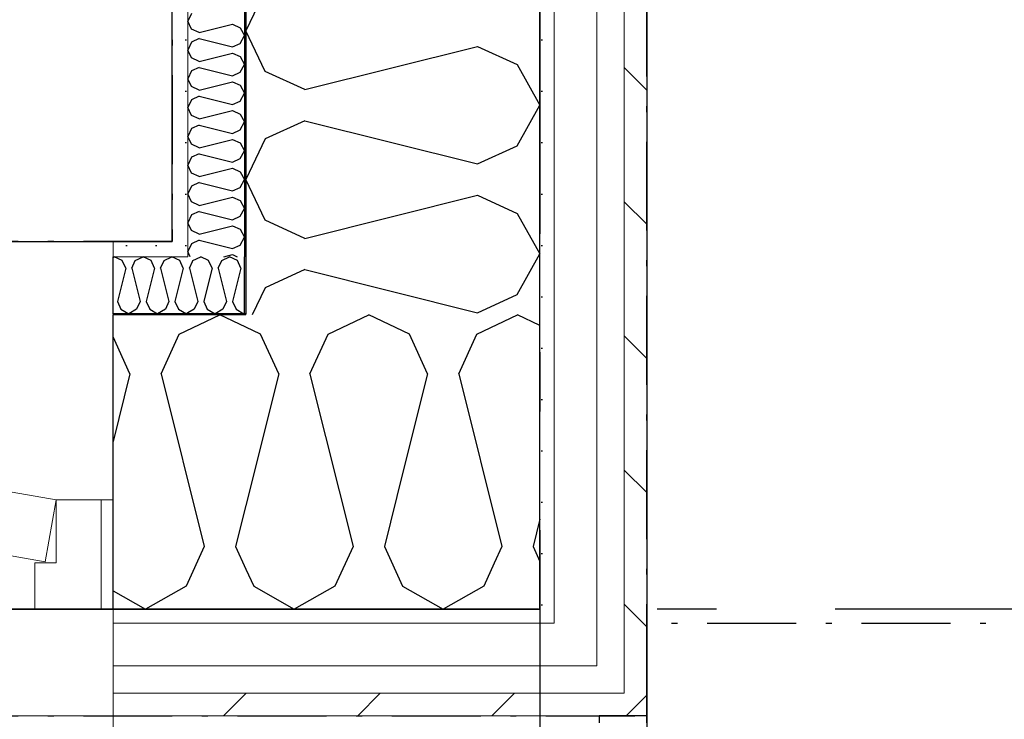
# Model space of a CAD drawing. Header units: millimetres. Extents: x -150 to 340931, y -1115 to 365939.
# Tile 16 of 253: x 281097 to 281927, y 347678 to 348268. Entities that reach past the tile are written whole.
import ezdxf
from ezdxf.enums import TextEntityAlignment as Align

# ---------------------------------------------------------------- set-up
doc = ezdxf.new("R2010")
doc.units = ezdxf.units.MM
doc.header["$LTSCALE"] = 0.5
doc.header["$MEASUREMENT"] = 0
for name, pattern in [('Akselinje', [1500, 1000, -200, 100, -200]), ('Over snittplan', [260, 150, -50, 10, -50]), ('PLINE', [0])]:
    doc.linetypes.add(name, pattern=pattern)
for name, color, linetype in [('232- Ikke-bærende yttervegger (Skravur)(Nye konstruksjoner)', 7, 'Continuous'), ('232- Ikke-bærende yttervegger(Nye konstruksjoner)', 7, 'Continuous'), ('244- Vinduer_ dører_ foldevegger(Nye konstruksjoner)', 7, 'Continuous'), ('255- Gulvoverflate(Nye konstruksjoner)', 7, 'Continuous'), ('26-- Yttertak(Nye konstruksjoner)', 7, 'Continuous'), ('287- Andre rekkverk_ håndlister og fendere(Nye konstruksjoner)', 7, 'Continuous'), ('82-- Modullinjer(Nye konstruksjoner)', 7, 'Continuous'), ('842-M___1_50 Målsetting bygning', 7, 'Continuous'), ('842-M___1_50 Målsetting bygning(Nye konstruksjoner)', 7, 'Continuous'), ('862- M___Nettoareal(Nye konstruksjoner)', 7, 'Continuous'), ('862- M___Nettoareal(Polylinje)(Nye konstruksjoner)', 7, 'Continuous'), ('862- M___Nettoareal(Tekst)(Nye konstruksjoner)', 7, 'Continuous')]:
    doc.layers.add(name, color=color, linetype=linetype)
for name, color, linetype, lineweight in [('234- Vinduer_ dører_ porter(Nye konstruksjoner)', 7, 'Continuous', 0), ('235- Utvendig kledning og overflate(Nye konstruksjoner)', 7, 'Continuous', 0), ('236- Innvendig kledning og overflate(Nye konstruksjoner)', 7, 'Continuous', 0)]:
    doc.layers.add(name, color=color, linetype=linetype, lineweight=lineweight)
doc.styles.add('GENERATED_STYLE_1', font='txt')
doc.styles.add('GENERATED_STYLE_3', font='arial.ttf')
doc.styles.add('GENERATED_STYLE_5', font='arial.ttf')
doc.dimstyles.new('GENERATED_STYLE__1', dxfattribs={"dimtxt": 100, "dimasz": 95, "dimexe": 0.18, "dimexo": 0.0625, "dimgap": 0, "dimtad": 1, "dimtih": 1, "dimtoh": 1, "dimdec": 0, "dimzin": 0, "dimdsep": 46, "dimtxsty": 'GENERATED_STYLE_3', "dimblk": 'ARROWHEAD_6', "dimblk1": 'ARROWHEAD_6', "dimblk2": 'ARROWHEAD_6', "dimcen": 0.09, "dimse1": 1, "dimse2": 1, "dimclrd": 256, "dimclre": 256, "dimclrt": 256, "dimadec": 1, "dimazin": 0, "dimtfac": 1, "dimtdec": 4, "dimtmove": 0, "dimatfit": 3, "dimfxl": 1, "dimtolj": 1, "dimtzin": 0, "dimarcsym": 0})
pattern_1 = [(45, (0, 0), (-56.568542, 56.568542), [80, 0])]
pattern_2 = [(0, (0, 0), (0, 43.30127), [0, -25]), (0, (12.5, 21.65), (0, 43.30127), [0, -25])]

# ---------------------------------------------------------------- blocks, each defined once
blk = doc.blocks.new('LEILIGHET 8__1', base_point=(283768.57, 348580.68))
at = {"layer": '862- M___Nettoareal(Polylinje)(Nye konstruksjoner)', "flags": 128}
blk.add_lwpolyline([(286041.01, 356380.68), (277911.01, 356380.68), (277911.01, 348080.68), (281226.01, 348080.68), (281226.01, 349780.68), (286041.01, 349780.68)], close=True, dxfattribs=at)
at = {"layer": '862- M___Nettoareal(Tekst)(Nye konstruksjoner)', "style": 'GENERATED_STYLE_1'}
for tag, p in [('DUMMY_861', (280015.18, 358168.58)), ('ROOM_NAME', (279278, 358118.76)), ('DUMMY_862', (279278, 357980.34))]:
    blk.add_attdef(tag, text='', height=100, dxfattribs=at).set_placement(p, align=Align.TOP_LEFT)
blk = doc.blocks.new('UTEPLASS__28', base_point=(283776.76, 347380.68))
at = {"layer": '862- M___Nettoareal(Polylinje)(Nye konstruksjoner)', "linetype": 'PLINE', "flags": 128}
blk.add_lwpolyline([(285803.01, 349380.68), (281626.01, 349380.68), (281626.01, 346530.68), (285803.01, 346530.68)], close=True, dxfattribs=at)
at = {"layer": '862- M___Nettoareal(Tekst)(Nye konstruksjoner)', "style": 'GENERATED_STYLE_1'}
for tag, p in [('DUMMY_861', (284091.58, 347568.91)), ('ROOM_NAME', (283461.93, 347519.1)), ('DUMMY_862', (283461.93, 347380.68))]:
    blk.add_attdef(tag, text='', height=100, dxfattribs=at).set_placement(p, align=Align.TOP_LEFT)
blk = doc.blocks.new('*X62')
at = {"layer": '232- Ikke-bærende yttervegger (Skravur)(Nye konstruksjoner)', "linetype": 'PLINE'}
for p, q in [((281243.35, 348064.54), (281249.98, 348067.68)), ((281256.61, 348064.54), (281249.98, 348067.68)), ((281267.63, 348064.54), (281274.26, 348067.68)), ((281280.89, 348064.54), (281274.26, 348067.68)), ((281242.97, 348063.71), (281243.35, 348064.54)), ((281259.57, 348058.04), (281256.61, 348064.54)), ((281264.67, 348058.04), (281267.63, 348064.54)), ((281283.85, 348058.04), (281280.89, 348064.54)), ((281259.57, 348058.04), (281257.38, 348049.3)), ((281264.67, 348058.04), (281270.01, 348036.67)), ((281283.85, 348058.04), (281276.81, 348029.88)), ((281287.01, 348020.01), (281286.79, 348019.89))]:
    blk.add_line(p, q, dxfattribs=at)
blk = doc.blocks.new('*X63')
at = {"layer": '232- Ikke-bærende yttervegger (Skravur)(Nye konstruksjoner)', "linetype": 'PLINE'}
for p, q in [((281357.36, 348002.46), (281391.62, 348018.68)), ((281425.88, 348002.46), (281391.62, 348018.68)), ((281482.81, 348002.46), (281517.07, 348018.68)), ((281536.01, 348009.72), (281517.07, 348018.68)), ((281342.07, 347968.87), (281357.36, 348002.46)), ((281441.17, 347968.87), (281425.88, 348002.46)), ((281467.52, 347968.87), (281482.81, 348002.46)), ((281342.07, 347968.87), (281343.49, 347963.19)), ((281441.17, 347968.87), (281420.5, 347886.19)), ((281467.52, 347968.87), (281503.89, 347823.39)), ((281536.01, 347846.41), (281530.25, 347823.39)), ((281503.89, 347823.39), (281497.45, 347809.23)), ((281530.25, 347823.39), (281536.01, 347810.75))]:
    blk.add_line(p, q, dxfattribs=at)
blk = doc.blocks.new('*X65')
at = {"layer": '232- Ikke-bærende yttervegger (Skravur)(Nye konstruksjoner)', "linetype": 'PLINE'}
for p, q in [((281176.01, 348067.14), (281177.13, 348067.68)), ((281183.77, 348064.54), (281177.13, 348067.68)), ((281194.79, 348064.54), (281201.42, 348067.68)), ((281208.05, 348064.54), (281201.42, 348067.68)), ((281219.07, 348064.54), (281225.7, 348067.68)), ((281232.33, 348064.54), (281225.7, 348067.68)), ((281186.72, 348058.04), (281183.77, 348064.54)), ((281191.83, 348058.04), (281194.79, 348064.54)), ((281211.01, 348058.04), (281208.05, 348064.54)), ((281216.11, 348058.04), (281219.07, 348064.54)), ((281235.29, 348058.04), (281232.33, 348064.54)), ((281186.72, 348058.04), (281179.69, 348029.88)), ((281191.83, 348058.04), (281198.87, 348029.88)), ((281211.01, 348058.04), (281203.97, 348029.88)), ((281216.11, 348058.04), (281223.15, 348029.88)), ((281235.29, 348058.04), (281228.25, 348029.88)), ((281179.69, 348029.88), (281182.64, 348023.38)), ((281198.87, 348029.88), (281195.91, 348023.38)), ((281203.97, 348029.88), (281206.93, 348023.38)), ((281223.15, 348029.88), (281220.19, 348023.38)), ((281228.25, 348029.88), (281231.21, 348023.38)), ((281182.64, 348023.38), (281189.28, 348019.68)), ((281195.91, 348023.38), (281189.28, 348019.68)), ((281206.93, 348023.38), (281213.56, 348019.68)), ((281220.19, 348023.38), (281213.56, 348019.68)), ((281231.21, 348023.38), (281237.84, 348019.68)), ((281239.01, 348020.33), (281237.84, 348019.68))]:
    blk.add_line(p, q, dxfattribs=at)
blk = doc.blocks.new('*X66')
at = {"layer": '232- Ikke-bærende yttervegger (Skravur)(Nye konstruksjoner)', "linetype": 'PLINE'}
for p, q in [((281240.39, 348058.04), (281242.97, 348063.71)), ((281240.39, 348058.04), (281247.43, 348029.88)), ((281257.38, 348049.3), (281252.53, 348029.88)), ((281270.01, 348036.67), (281271.71, 348029.88)), ((281247.43, 348029.88), (281244.47, 348023.38)), ((281252.53, 348029.88), (281255.49, 348023.38)), ((281271.71, 348029.88), (281268.75, 348023.38)), ((281276.81, 348029.88), (281279.77, 348023.38)), ((281244.47, 348023.38), (281239.01, 348020.33)), ((281255.49, 348023.38), (281262.12, 348019.68)), ((281268.75, 348023.38), (281262.12, 348019.68)), ((281279.77, 348023.38), (281286.4, 348019.68)), ((281286.79, 348019.89), (281286.4, 348019.68))]:
    blk.add_line(p, q, dxfattribs=at)
blk = doc.blocks.new('*X68')
at = {"layer": '232- Ikke-bærende yttervegger (Skravur)(Nye konstruksjoner)', "linetype": 'PLINE'}
for p, q in [((281231.91, 348002.46), (281266.17, 348018.68)), ((281288.01, 348008.34), (281266.17, 348018.68)), ((281216.62, 347968.87), (281231.91, 348002.46)), ((281190.26, 347968.87), (281176.01, 348000.19)), ((281190.26, 347968.87), (281176.01, 347911.85)), ((281216.62, 347968.87), (281252.99, 347823.39)), ((281288.01, 347858.04), (281279.34, 347823.39)), ((281252.99, 347823.39), (281237.7, 347789.8)), ((281279.34, 347823.39), (281288.01, 347804.36)), ((281176.01, 347785.99), (281203.44, 347770.68)), ((281237.7, 347789.8), (281203.44, 347770.68))]:
    blk.add_line(p, q, dxfattribs=at)
blk = doc.blocks.new('*X69')
at = {"layer": '232- Ikke-bærende yttervegger (Skravur)(Nye konstruksjoner)', "linetype": 'PLINE'}
for p, q in [((281300.43, 348002.46), (281288.01, 348008.34)), ((281315.71, 347968.87), (281300.43, 348002.46)), ((281315.71, 347968.87), (281288.01, 347858.04)), ((281343.49, 347963.19), (281378.44, 347823.39)), ((281420.5, 347886.19), (281404.8, 347823.39)), ((281378.44, 347823.39), (281363.15, 347789.8)), ((281404.8, 347823.39), (281420.09, 347789.8)), ((281288.01, 347804.36), (281294.63, 347789.8)), ((281497.45, 347809.23), (281488.61, 347789.8)), ((281294.63, 347789.8), (281328.89, 347770.68)), ((281363.15, 347789.8), (281328.89, 347770.68)), ((281420.09, 347789.8), (281454.35, 347770.68)), ((281488.61, 347789.8), (281454.35, 347770.68))]:
    blk.add_line(p, q, dxfattribs=at)
blk = doc.blocks.new('Vindu[2]')
at = {"layer": '234- Vinduer_ dører_ porter(Nye konstruksjoner)', "linetype": 'PLINE'}
for p, q in [((280066.01, 348080.68), (281176.01, 348080.68)), ((281084.67, 347870.32), (281128.01, 347862.68)), ((281128.01, 347862.68), (281118.8, 347810.48)), ((281128.01, 347809.68), (281128.01, 347862.68)), ((281128.01, 347862.68), (281166.01, 347862.68)), ((281166.01, 347862.68), (281176.01, 347862.68)), ((281166.01, 347770.68), (281166.01, 347862.68)), ((281118.8, 347810.48), (281075.47, 347818.12)), ((281110.01, 347770.68), (281110.01, 347809.68)), ((281110.01, 347809.68), (281128.01, 347809.68)), ((281166.01, 347770.68), (281110.01, 347770.68)), ((281176.01, 347770.68), (281166.01, 347770.68)), ((280066.01, 347680.68), (281176.01, 347680.68)), ((281176.01, 347650.68), (281176.01, 347680.68))]:
    blk.add_line(p, q, dxfattribs=at)
at = {"layer": '235- Utvendig kledning og overflate(Nye konstruksjoner)', "linetype": 'PLINE'}
for p, q in [((281176.01, 347758.68), (281176.01, 347770.68)), ((281176.01, 347722.68), (281176.01, 347758.68)), ((281176.01, 347699.68), (281176.01, 347722.68)), ((281176.01, 347680.68), (281176.01, 347699.68))]:
    blk.add_line(p, q, dxfattribs=at)
at = {"layer": '236- Innvendig kledning og overflate(Nye konstruksjoner)', "linetype": 'PLINE'}
for p, q in [((281176.01, 348067.68), (281176.01, 348080.68)), ((281176.01, 348018.68), (281176.01, 348019.68))]:
    blk.add_line(p, q, dxfattribs=at)
at = {"layer": '244- Vinduer_ dører_ foldevegger(Nye konstruksjoner)', "linetype": 'PLINE'}
for p, q in [((281176.01, 348019.68), (281176.01, 348067.68)), ((281176.01, 347862.68), (281176.01, 348018.68)), ((281176.01, 347770.68), (281176.01, 347862.68)), ((281176.01, 347770.68), (281176.01, 347862.68))]:
    blk.add_line(p, q, dxfattribs=at)
blk = doc.blocks.new('*X74')
at = {"layer": '232- Ikke-bærende yttervegger (Skravur)(Nye konstruksjoner)', "linetype": 'PLINE'}
for p, q in [((281242.14, 348272.92), (281239.01, 348266.29)), ((281242.14, 348259.66), (281239.01, 348266.29)), ((281248.65, 348256.7), (281242.14, 348259.66)), ((281248.65, 348256.7), (281276.8, 348263.74)), ((281276.8, 348263.74), (281283.31, 348260.78)), ((281283.31, 348260.78), (281287.01, 348254.15)), ((281248.65, 348251.6), (281242.14, 348248.64)), ((281248.65, 348251.6), (281276.8, 348244.56)), ((281283.31, 348247.52), (281287.01, 348254.15)), ((281242.14, 348248.64), (281239.01, 348242.01)), ((281242.14, 348235.38), (281239.01, 348242.01)), ((281276.8, 348244.56), (281283.31, 348247.52)), ((281248.65, 348232.42), (281242.14, 348235.38)), ((281248.65, 348232.42), (281276.8, 348239.46)), ((281276.8, 348239.46), (281283.31, 348236.5)), ((281283.31, 348236.5), (281287.01, 348229.87)), ((281248.65, 348227.32), (281242.14, 348224.36)), ((281248.65, 348227.32), (281276.8, 348220.28)), ((281283.31, 348223.24), (281287.01, 348229.87)), ((281242.14, 348224.36), (281239.01, 348217.73)), ((281242.14, 348211.1), (281239.01, 348217.73)), ((281276.8, 348220.28), (281283.31, 348223.24)), ((281248.65, 348208.14), (281242.14, 348211.1)), ((281248.65, 348208.14), (281276.8, 348215.18)), ((281276.8, 348215.18), (281283.31, 348212.22)), ((281283.31, 348212.22), (281287.01, 348205.59)), ((281248.65, 348203.04), (281242.14, 348200.08)), ((281248.65, 348203.04), (281276.8, 348196)), ((281283.31, 348198.96), (281287.01, 348205.59)), ((281242.14, 348200.08), (281239.01, 348193.45)), ((281242.14, 348186.82), (281239.01, 348193.45)), ((281276.8, 348196), (281283.31, 348198.96)), ((281248.65, 348183.86), (281242.14, 348186.82)), ((281248.65, 348183.86), (281276.8, 348190.9)), ((281276.8, 348190.9), (281283.31, 348187.94)), ((281283.31, 348187.94), (281287.01, 348181.31)), ((281242.14, 348175.8), (281239.01, 348169.17)), ((281248.65, 348178.76), (281242.14, 348175.8)), ((281248.65, 348178.76), (281276.8, 348171.72)), ((281283.31, 348174.68), (281287.01, 348181.31)), ((281242.14, 348162.53), (281239.01, 348169.17)), ((281276.8, 348171.72), (281283.31, 348174.68)), ((281248.65, 348159.58), (281242.14, 348162.53)), ((281248.65, 348159.58), (281276.8, 348166.61)), ((281276.8, 348166.61), (281283.31, 348163.66)), ((281283.31, 348163.66), (281287.01, 348157.02)), ((281242.14, 348151.52), (281239.01, 348144.88)), ((281248.65, 348154.47), (281242.14, 348151.52)), ((281248.65, 348154.47), (281276.8, 348147.43)), ((281283.31, 348150.39), (281287.01, 348157.02)), ((281242.14, 348138.25), (281239.01, 348144.88)), ((281276.8, 348147.43), (281283.31, 348150.39)), ((281248.65, 348135.29), (281242.14, 348138.25)), ((281248.65, 348135.29), (281276.8, 348142.33)), ((281276.8, 348142.33), (281283.31, 348139.37)), ((281283.31, 348139.37), (281287.01, 348132.74)), ((281242.14, 348127.23), (281239.01, 348120.6)), ((281248.65, 348130.19), (281242.14, 348127.23)), ((281248.65, 348130.19), (281276.8, 348123.15)), ((281276.8, 348123.15), (281283.31, 348126.11)), ((281283.31, 348126.11), (281287.01, 348132.74)), ((281242.14, 348113.97), (281239.01, 348120.6)), ((281248.65, 348111.01), (281276.8, 348118.05)), ((281276.8, 348118.05), (281283.31, 348115.09)), ((281248.65, 348111.01), (281242.14, 348113.97)), ((281283.31, 348115.09), (281287.01, 348108.46)), ((281242.14, 348102.95), (281239.01, 348096.32)), ((281248.65, 348105.91), (281242.14, 348102.95)), ((281248.65, 348105.91), (281276.8, 348098.87)), ((281276.8, 348098.87), (281283.31, 348101.83)), ((281283.31, 348101.83), (281287.01, 348108.46)), ((281242.14, 348089.69), (281239.01, 348096.32)), ((281248.65, 348086.73), (281276.8, 348093.77)), ((281276.8, 348093.77), (281283.31, 348090.81)), ((281248.65, 348086.73), (281242.14, 348089.69)), ((281283.31, 348090.81), (281287.01, 348084.18)), ((281242.14, 348078.67), (281239.01, 348072.04)), ((281248.65, 348081.63), (281242.14, 348078.67)), ((281248.65, 348081.63), (281276.8, 348074.59)), ((281276.8, 348074.59), (281283.31, 348077.55)), ((281283.31, 348077.55), (281287.01, 348084.18)), ((281241.07, 348067.68), (281239.01, 348072.04)), ((281269.55, 348067.68), (281276.8, 348069.49)), ((281276.8, 348069.49), (281280.79, 348067.68))]:
    blk.add_line(p, q, dxfattribs=at)
blk = doc.blocks.new('*X76')
at = {"layer": '232- Ikke-bærende yttervegger (Skravur)(Nye konstruksjoner)', "linetype": 'PLINE'}
for p, q in [((281304.22, 348292.46), (281288.01, 348258.2)), ((281304.22, 348223.94), (281288.01, 348258.2)), ((281337.81, 348208.65), (281483.29, 348245.02)), ((281483.29, 348245.02), (281516.89, 348229.73)), ((281516.89, 348229.73), (281536.01, 348195.47)), ((281337.81, 348208.65), (281304.22, 348223.94)), ((281516.89, 348161.21), (281536.01, 348195.47)), ((281337.81, 348182.29), (281304.22, 348167)), ((281337.81, 348182.29), (281483.29, 348145.92)), ((281304.22, 348167), (281288.01, 348132.74)), ((281483.29, 348145.92), (281516.89, 348161.21)), ((281304.22, 348098.48), (281288.01, 348132.74)), ((281337.81, 348083.2), (281483.29, 348119.56)), ((281483.29, 348119.56), (281516.89, 348104.28)), ((281516.89, 348104.28), (281536.01, 348070.02)), ((281337.81, 348083.2), (281304.22, 348098.48)), ((281516.89, 348035.76), (281536.01, 348070.02)), ((281337.81, 348056.84), (281304.22, 348041.55)), ((281337.81, 348056.84), (281483.29, 348020.47)), ((281304.22, 348041.55), (281293.39, 348018.68)), ((281483.29, 348020.47), (281516.89, 348035.76))]:
    blk.add_line(p, q, dxfattribs=at)
blk = doc.blocks.new('Standard grid marker[80]', base_point=(305734.77, 347770.68))
at = {"layer": '82-- Modullinjer(Nye konstruksjoner)', "linetype": 'Akselinje'}
blk.add_line((305534.77, 347770.68), (271734.77, 347770.68), dxfattribs=at)
at = {"layer": '82-- Modullinjer(Nye konstruksjoner)', "style": 'GENERATED_STYLE_5'}
for tag, p in [('AC_MarkerText_1_1', (271409.77, 347824.35)), ('AC_MarkerText_1_0', (305859.77, 347824.35))]:
    blk.add_attdef(tag, text='', height=100, rotation=360, dxfattribs=at).set_placement(p, align=Align.TOP_CENTER)
blk = doc.blocks.new('Standard grid marker[88]', base_point=(281536.01, 363787.13))
at = {"layer": '82-- Modullinjer(Nye konstruksjoner)', "linetype": 'Akselinje'}
blk.add_line((281536.01, 363587.13), (281536.01, 339987.13), dxfattribs=at)
at = {"layer": '82-- Modullinjer(Nye konstruksjoner)', "style": 'GENERATED_STYLE_5'}
for tag, p in [('AC_MarkerText_1_0', (281536.01, 363965.25)), ('AC_MarkerText_1_1', (281536.01, 339715.25))]:
    blk.add_attdef(tag, text='', height=100, rotation=360, dxfattribs=at).set_placement(p, align=Align.TOP_CENTER)
blk = doc.blocks.new('*D774')
at = {"layer": '842-M___1_50 Målsetting bygning(Nye konstruksjoner)', "linetype": 'PLINE'}
for p, q in [((276294.53, 363585.13), (276294.53, 363772.63)), ((335668.85, 363585.13), (335668.85, 363772.63)), ((276344.53, 363728.88), (276244.53, 363628.88)), ((335618.85, 363628.88), (335718.85, 363728.88)), ((276219.53, 363678.88), (276294.53, 363678.88)), ((276294.53, 363678.88), (335668.85, 363678.88)), ((335668.85, 363678.88), (335743.85, 363678.88))]:
    blk.add_line(p, q, dxfattribs=at)
at = {"layer": '842-M___1_50 Målsetting bygning(Nye konstruksjoner)', "insert": (305771.96, 363698.88), "char_height": 100, "attachment_point": 7, "style": 'GENERATED_STYLE_3'}
blk.add_mtext('\\A1;{\\pql;\\fArial|b0|i0|c0|p0;\\W1.000000;59\xa0374}', dxfattribs=at)
blk = doc.blocks.new('ARROWHEAD_6')
at = {"linetype": 'Continuous'}
for p, q in [((-0.5, -0.5), (0.5, 0.5)), ((0, 0), (-1, 0))]:
    blk.add_line(p, q, dxfattribs=at)
blk = doc.blocks.new('*D885')
at = {"layer": '842-M___1_50 Målsetting bygning', "linetype": 'PLINE'}
for p, q in [((280066.01, 342391.1), (280066.01, 342578.6)), ((281176.01, 342391.1), (281176.01, 342578.6)), ((280116.01, 342534.85), (280016.01, 342434.85)), ((281226.01, 342534.85), (281126.01, 342434.85)), ((280066.01, 342484.85), (281176.01, 342484.85))]:
    blk.add_line(p, q, dxfattribs=at)
at = {"layer": '842-M___1_50 Målsetting bygning', "char_height": 100, "attachment_point": 7, "style": 'GENERATED_STYLE_3'}
for s, insert in [('\\A1;{\\pql;\\fArial|b0|i0|c0|p0;\\W1.000000;1\xa0110}', (280454.5, 342504.85)), ('\\A1;{\\pql;\\fArial|b0|i0|c0|p0;\\W1.000000;112}', (281122.69, 342504.85)), ('\\A1;{\\pql;\\fArial|b0|i0|c0|p0;\\W1.000000;2\xa0210}', (280449.41, 342364.85))]:
    blk.add_mtext(s, dxfattribs=dict(at, insert=insert))
blk = doc.blocks.new('*D886')
at = {"layer": '842-M___1_50 Målsetting bygning', "linetype": 'PLINE'}
for p, q in [((281176.01, 342391.1), (281176.01, 342578.6)), ((281288.01, 342391.1), (281288.01, 342578.6)), ((281226.01, 342534.85), (281126.01, 342434.85)), ((281338.01, 342534.85), (281238.01, 342434.85)), ((281176.01, 342484.85), (281288.01, 342484.85))]:
    blk.add_line(p, q, dxfattribs=at)
blk = doc.blocks.new('*D887')
at = {"layer": '842-M___1_50 Målsetting bygning', "linetype": 'PLINE'}
for p, q in [((281288.01, 342391.1), (281288.01, 342578.6)), ((281536.01, 342391.1), (281536.01, 342578.6)), ((281338.01, 342534.85), (281238.01, 342434.85)), ((281586.01, 342534.85), (281486.01, 342434.85)), ((281288.01, 342484.85), (281536.01, 342484.85))]:
    blk.add_line(p, q, dxfattribs=at)
at = {"layer": '842-M___1_50 Målsetting bygning', "insert": (281297.6, 342644.85), "char_height": 100, "attachment_point": 7, "style": 'GENERATED_STYLE_3'}
blk.add_mtext('\\A1;{\\pql;\\fArial|b0|i0|c0|p0;\\W1.000000;248}', dxfattribs=at)
blk = doc.blocks.new('*D888')
at = {"layer": '842-M___1_50 Målsetting bygning', "linetype": 'PLINE'}
for p, q in [((281536.01, 342391.1), (281536.01, 342578.6)), ((281855.01, 342391.1), (281855.01, 342578.6)), ((281586.01, 342534.85), (281486.01, 342434.85)), ((281905.01, 342534.85), (281805.01, 342434.85)), ((281536.01, 342484.85), (281855.01, 342484.85))]:
    blk.add_line(p, q, dxfattribs=at)
at = {"layer": '842-M___1_50 Målsetting bygning', "insert": (281581.1, 342504.85), "char_height": 100, "attachment_point": 7, "style": 'GENERATED_STYLE_3'}
blk.add_mtext('\\A1;{\\pql;\\fArial|b0|i0|c0|p0;\\W1.000000;319}', dxfattribs=at)
blk = doc.blocks.new('*D889')
at = {"layer": '842-M___1_50 Målsetting bygning', "linetype": 'PLINE'}
for p, q in [((281855.01, 342391.1), (281855.01, 342578.6)), ((282965.01, 342391.1), (282965.01, 342578.6)), ((281905.01, 342534.85), (281805.01, 342434.85)), ((283015.01, 342534.85), (282915.01, 342434.85)), ((281855.01, 342484.85), (282965.01, 342484.85))]:
    blk.add_line(p, q, dxfattribs=at)
at = {"layer": '842-M___1_50 Målsetting bygning', "char_height": 100, "attachment_point": 7, "style": 'GENERATED_STYLE_3'}
for s, insert in [('\\A1;{\\pql;\\fArial|b0|i0|c0|p0;\\W1.000000;1\xa0110}', (282243.5, 342504.85)), ('\\A1;{\\pql;\\fArial|b0|i0|c0|p0;\\W1.000000;2\xa0710}', (282238.41, 342364.85))]:
    blk.add_mtext(s, dxfattribs=dict(at, insert=insert))
blk = doc.blocks.new('SOV__42', base_point=(279477.11, 350061.01))
at = {"layer": '862- M___Nettoareal(Polylinje)(Nye konstruksjoner)', "linetype": 'PLINE', "flags": 128}
blk.add_lwpolyline([(281226.01, 351152.65), (277911.01, 351152.65), (277911, 348080.68), (281226.01, 348080.68)], close=True, dxfattribs=at)
at = {"layer": '862- M___Nettoareal(Tekst)(Nye konstruksjoner)', "style": 'GENERATED_STYLE_1'}
for tag, p in [('DUMMY_861', (279701.24, 350249.24)), ('ROOM_NAME', (279252.98, 350199.43)), ('DUMMY_862', (279252.98, 350061.01))]:
    blk.add_attdef(tag, text='', height=100, dxfattribs=at).set_placement(p, align=Align.TOP_LEFT)

msp = doc.modelspace()

# ---------------------------------------------------------------- hatches: boundary and pattern name
at = {"layer": '232- Ikke-bærende yttervegger (Skravur)(Nye konstruksjoner)', "linetype": 'Continuous'}
h = msp.add_hatch(dxfattribs=at)
h.set_pattern_fill('Prikker_tett', color=256, style=0, pattern_type=2)
h.set_pattern_definition(pattern_2)
h.paths.add_polyline_path([(281226.01, 349767.68), (281226.01, 348080.68), (281239.01, 348080.68), (281239.01, 349767.68)])
for points in [[(281287.01, 349718.68), (281287.01, 348019.68), (281288.01, 348019.68), (281288.01, 349718.68)], [(281176.01, 348018.68), (281287.01, 348018.68), (281287.01, 348019.68), (281176.01, 348019.68)], [(281287.01, 348019.68), (281288.01, 348018.68), (281288.01, 348019.68)], [(281287.01, 348018.68), (281288.01, 348018.68), (281287.01, 348019.68)]]:
    msp.add_hatch(color=256, dxfattribs=at).paths.add_polyline_path(points)
h = msp.add_hatch(dxfattribs=at)
h.set_pattern_fill('Prikker_tett', color=256, style=0, pattern_type=2)
h.set_pattern_definition(pattern_2)
h.paths.add_polyline_path([(281548.01, 349458.68), (281536.01, 349458.68), (281536.01, 347770.68), (281548.01, 347770.68)])
h = msp.add_hatch(dxfattribs=at)
h.set_pattern_fill('Skrålinjer_2', color=256, style=0, pattern_type=2)
h.set_pattern_definition([(135, (0, 0), (56.568542, 56.568542), [80, 0])])
h.paths.add_polyline_path([(281607.01, 349380.68), (281607.01, 347699.68), (281626.01, 347699.68), (281626.01, 349380.68)])
h = msp.add_hatch(dxfattribs=at)
h.set_pattern_fill('Prikker_tett', color=256, style=0, pattern_type=2)
h.set_pattern_definition(pattern_2)
h.paths.add_polyline_path([(281226.01, 348080.68), (281176.01, 348080.68), (281176.01, 348067.68), (281226.01, 348067.68)])
h = msp.add_hatch(dxfattribs=at)
h.set_pattern_fill('Prikker_tett', color=256, style=0, pattern_type=2)
h.set_pattern_definition(pattern_2)
h.paths.add_polyline_path([(281226.01, 348080.68), (281239.01, 348067.68), (281239.01, 348080.68)])
h = msp.add_hatch(dxfattribs=at)
h.set_pattern_fill('Prikker_tett', color=256, style=0, pattern_type=2)
h.set_pattern_definition(pattern_2)
h.paths.add_polyline_path([(281226.01, 348067.68), (281239.01, 348067.68), (281226.01, 348080.68)])
h = msp.add_hatch(dxfattribs=at)
h.set_pattern_fill('Prikker_tett', color=256, style=0, pattern_type=2)
h.set_pattern_definition(pattern_2)
h.paths.add_polyline_path([(281176.01, 347770.68), (281176.01, 347758.68), (281536.01, 347758.68), (281536.01, 347770.68)])
h = msp.add_hatch(dxfattribs=at)
h.set_pattern_fill('Prikker_tett', color=256, style=0, pattern_type=2)
h.set_pattern_definition(pattern_2)
h.paths.add_polyline_path([(281548.01, 347770.68), (281536.01, 347770.68), (281548.01, 347758.68)])
h = msp.add_hatch(dxfattribs=at)
h.set_pattern_fill('Prikker_tett', color=256, style=0, pattern_type=2)
h.set_pattern_definition(pattern_2)
h.paths.add_polyline_path([(281536.01, 347770.68), (281536.01, 347758.68), (281548.01, 347758.68)])
h = msp.add_hatch(dxfattribs=at)
h.set_pattern_fill('Skrålinjer_2', color=256, style=0, pattern_type=2)
h.set_pattern_definition(pattern_1)
h.paths.add_polyline_path([(281176.01, 347699.68), (281176.01, 347680.68), (281607.01, 347680.68), (281607.01, 347699.68)])
h = msp.add_hatch(dxfattribs=at)
h.set_pattern_fill('Skrålinjer_2', color=256, style=0, pattern_type=2)
h.set_pattern_definition(pattern_1)
h.paths.add_polyline_path([(281607.01, 347699.68), (281626.01, 347680.68), (281626.01, 347699.68)])
h = msp.add_hatch(dxfattribs=at)
h.set_pattern_fill('Skrålinjer_2', color=256, style=0, pattern_type=2)
h.set_pattern_definition(pattern_1)
h.paths.add_polyline_path([(281607.01, 347680.68), (281626.01, 347680.68), (281607.01, 347699.68)])

# ---------------------------------------------------------------- linework, layer by layer
at = {"layer": '232- Ikke-bærende yttervegger(Nye konstruksjoner)', "linetype": 'PLINE'}
for p, q in [((281287.01, 349718.68), (281287.01, 348067.68)), ((281288.01, 349470.68), (281288.01, 348019.68)), ((281536.01, 348018.68), (281536.01, 349470.68)), ((281176.01, 348019.68), (281176.01, 348067.68)), ((281287.01, 348019.68), (281287.01, 348067.68)), ((281287.01, 348019.68), (281287.01, 348067.68)), ((281287.01, 348019.68), (281176.01, 348019.68)), ((281288.01, 348018.68), (281176.01, 348018.68)), ((281176.01, 347862.68), (281176.01, 348018.68)), ((281288.01, 348018.68), (281288.01, 348019.68)), ((281288.01, 348018.68), (281288.01, 348019.68)), ((281536.01, 347770.68), (281536.01, 348018.68)), ((281536.01, 347770.68), (281536.01, 348018.68)), ((281176.01, 347770.68), (281176.01, 347862.68)), ((281176.01, 347770.68), (281288.01, 347770.68)), ((281288.01, 347770.68), (281536.01, 347770.68))]:
    msp.add_line(p, q, dxfattribs=at)
at = {"layer": '232- Ikke-bærende yttervegger(Nye konstruksjoner)', "linetype": 'Over snittplan', "flags": 128}
for points in [[(281226.01, 349780.68), (281226.01, 348080.68)], [(281626.01, 347699.68), (281626.01, 349380.68)], [(281226.01, 348080.68), (277911.01, 348080.68)], [(281626.01, 347680.68), (281626.01, 347699.68)], [(277511.01, 347680.68), (281626.01, 347680.68)]]:
    msp.add_lwpolyline(points, dxfattribs=at)
at = {"layer": '235- Utvendig kledning og overflate(Nye konstruksjoner)', "linetype": 'PLINE'}
for p, q in [((281548.01, 347770.68), (281548.01, 349458.68)), ((281584.01, 347758.68), (281584.01, 349422.68)), ((281607.01, 347722.68), (281607.01, 349399.68)), ((281176.01, 347758.68), (281176.01, 347770.68)), ((281548.01, 347758.68), (281548.01, 347770.68)), ((281548.01, 347758.68), (281548.01, 347770.68)), ((281176.01, 347758.68), (281536.01, 347758.68)), ((281176.01, 347722.68), (281176.01, 347758.68)), ((281536.01, 347758.68), (281548.01, 347758.68)), ((281584.01, 347722.68), (281584.01, 347758.68)), ((281176.01, 347722.68), (281548.01, 347722.68)), ((281176.01, 347699.68), (281176.01, 347722.68)), ((281548.01, 347722.68), (281584.01, 347722.68)), ((281607.01, 347699.68), (281607.01, 347722.68)), ((281607.01, 347699.68), (281607.01, 347722.68)), ((281176.01, 347699.68), (281584.01, 347699.68)), ((281176.01, 347680.68), (281176.01, 347699.68)), ((281584.01, 347699.68), (281607.01, 347699.68))]:
    msp.add_line(p, q, dxfattribs=at)
at = {"layer": '235- Utvendig kledning og overflate(Nye konstruksjoner)', "linetype": 'PLINE', "flags": 128}
for points in [[(281626.01, 347699.68), (281626.01, 349380.68)], [(281626.01, 347680.68), (281626.01, 347699.68)], [(281176.01, 347680.68), (281626.01, 347680.68)]]:
    msp.add_lwpolyline(points, dxfattribs=at)
at = {"layer": '236- Innvendig kledning og overflate(Nye konstruksjoner)', "linetype": 'PLINE'}
for p, q in [((281239.01, 349719.68), (281239.01, 348080.68)), ((281176.01, 348067.68), (281176.01, 348080.68)), ((281239.01, 348067.68), (281239.01, 348080.68)), ((281239.01, 348067.68), (281239.01, 348080.68)), ((281239.01, 348067.68), (281176.01, 348067.68)), ((281176.01, 348018.68), (281176.01, 348019.68))]:
    msp.add_line(p, q, dxfattribs=at)
at = {"layer": '236- Innvendig kledning og overflate(Nye konstruksjoner)', "linetype": 'PLINE', "flags": 128}
for points in [[(281226.01, 349780.68), (281226.01, 348080.68)], [(281226.01, 348080.68), (281176.01, 348080.68)]]:
    msp.add_lwpolyline(points, dxfattribs=at)
at = {"layer": '255- Gulvoverflate(Nye konstruksjoner)', "linetype": 'PLINE', "flags": 128}
for points in [[(277601.01, 356690.65), (277601.01, 347770.68), (281536.01, 347770.68), (281536.01, 349470.68), (285893.01, 349470.68), (285893.01, 347770.68), (289886.01, 347770.68), (289886.01, 349470.68), (294243.01, 349470.68), (294243.01, 347770.68), (298236.01, 347770.68), (298236.01, 349470.68), (303051.01, 349470.68), (303051.01, 356690.65)], [(285803.01, 349380.68), (281626.01, 349380.68), (281626.01, 346530.69), (285803.01, 346530.69)]]:
    msp.add_lwpolyline(points, close=True, dxfattribs=at)
at = {"layer": '26-- Yttertak(Nye konstruksjoner)', "linetype": 'Over snittplan', "flags": 128}
msp.add_lwpolyline([(285803.01, 349380.68), (281626.01, 349380.68), (281626.01, 347758.68), (285803.01, 347758.68)], close=True, dxfattribs=at)
at = {"layer": '287- Andre rekkverk_ håndlister og fendere(Nye konstruksjoner)', "linetype": 'PLINE'}
for p, q in [((281626.01, 347680.68), (281586.01, 347680.68)), ((281586.01, 347680.68), (281586.01, 347674.68)), ((281626.01, 347674.68), (281626.01, 347680.68))]:
    msp.add_line(p, q, dxfattribs=at)

# ---------------------------------------------------------------- block references
at = {"layer": '232- Ikke-bærende yttervegger(Nye konstruksjoner)'}
for name in ['*X74', '*X76', '*X65', '*X62', '*X66', '*X68', '*X63', '*X69']:
    msp.add_blockref(name, (0, 0), dxfattribs=at)
at = {"layer": '244- Vinduer_ dører_ foldevegger(Nye konstruksjoner)', "linetype": 'PLINE'}
msp.add_blockref('Vindu[2]', (0, 0), dxfattribs=at)
at = {"layer": '82-- Modullinjer(Nye konstruksjoner)', "linetype": 'PLINE'}
for name, p in [('Standard grid marker[88]', (281536.01, 363787.13)), ('Standard grid marker[80]', (305734.77, 347770.68))]:
    msp.add_blockref(name, p, dxfattribs=at)
at = {"layer": '862- M___Nettoareal(Nye konstruksjoner)', "linetype": 'Continuous'}
for name, p in [('LEILIGHET 8__1', (283768.57, 348580.68)), ('SOV__42', (279477.11, 350061.01)), ('UTEPLASS__28', (283776.76, 347380.68))]:
    msp.add_blockref(name, p, dxfattribs=at)

# ---------------------------------------------------------------- dimensions: what is measured, and where the dimension line sits
at = {"layer": '842-M___1_50 Målsetting bygning', "linetype": 'Continuous'}
for base, p1, p2, picture, middle in [((281855.01, 342484.85), (281536.01, 348620.68), (281855.01, 349780.68), '*D888', (281695.25, 342554.85)), ((282965.01, 342484.85), (281855.01, 349780.68), (282965.01, 349780.68), '*D889', (282415.04, 342554.85)), ((281288.01, 342484.85), (281176.01, 348080.68), (281288.01, 348868.68), '*D886', (281236.84, 342554.85)), ((281536.01, 342484.85), (281288.01, 348868.68), (281536.01, 348620.68), '*D887', (281411.75, 342694.85)), ((281176.01, 342484.85), (280066.01, 348080.68), (281176.01, 348080.68), '*D885', (280626.04, 342554.85))]:
    dim = msp.add_linear_dim(base=base, p1=p1, p2=p2, dimstyle='GENERATED_STYLE__1', dxfattribs=at)
    dim.commit()
    dim.dimension.update_dxf_attribs({"geometry": picture, "text_midpoint": middle, "dimtype": 160})
at = {"layer": '842-M___1_50 Målsetting bygning(Nye konstruksjoner)', "linetype": 'Continuous'}
dim = msp.add_linear_dim(base=(335668.85, 363678.88), p1=(276294.53, 358685.24), p2=(335668.85, 339845.07), dimstyle='GENERATED_STYLE__1', dxfattribs=at)
dim.commit()
dim.dimension.update_dxf_attribs({"geometry": '*D774', "text_midpoint": (305981.55, 363748.88), "dimtype": 160})

doc.saveas('drawing.dxf')
